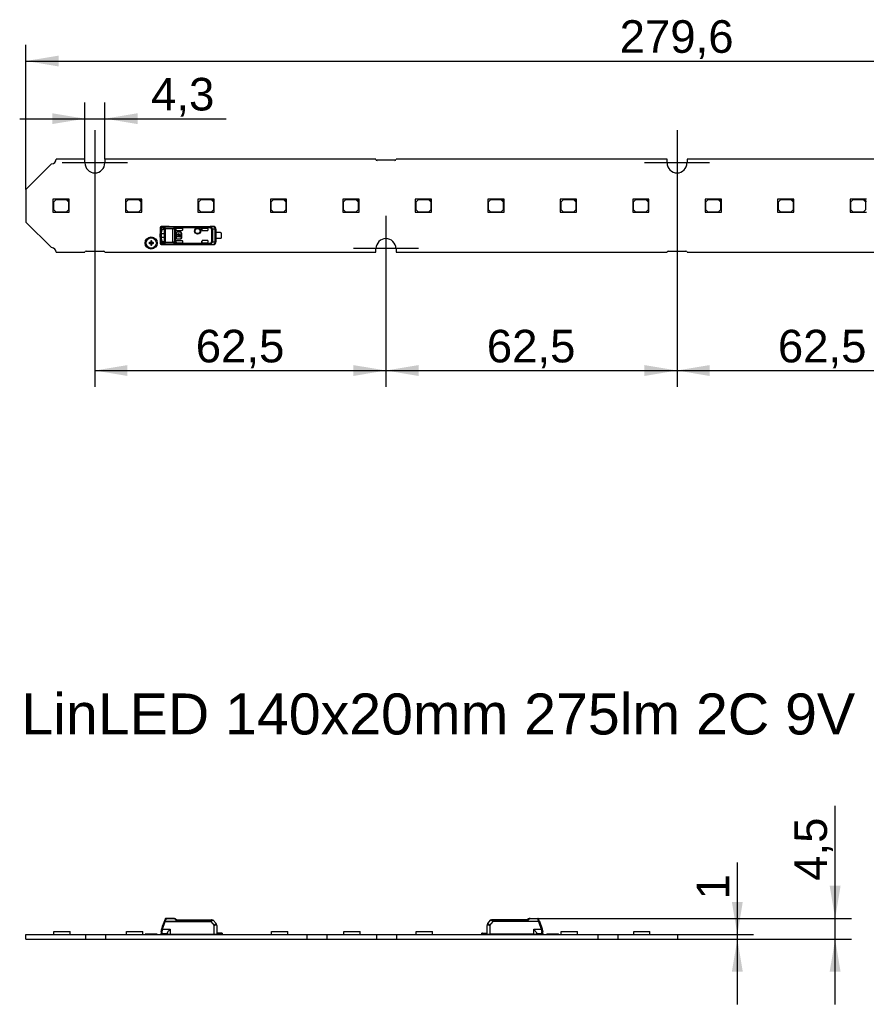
# Model space of a CAD drawing. Header units: millimetres. Extents: x 10 to 580, y 1 to 410.
# Tile 3 of 11: x 131 to 222, y 113 to 219. Entities that reach past the tile are written whole.
import ezdxf
from ezdxf.enums import TextEntityAlignment as Align
from ezdxf.lldxf.tags import DXFTag

# ---------------------------------------------------------------- set-up
doc = ezdxf.new("R2010")
doc.units = ezdxf.units.MM
for name, color, linetype in [('Default', 7, 'Continuous'), ('LINLED_140X20MM_', 7, 'Continuous'), ('LINLED_280X20MM_', 7, 'Continuous')]:
    doc.layers.add(name, color=color, linetype=linetype)
doc.styles.add('SEACAD_Arial', font='arial.ttf')
tags = doc.linetypes.add('CENTER2', pattern=[28.575, 19.05, -3.175, 3.175, -3.175]).pattern_tags.tags
tags[10:11] = [DXFTag(74, 4), DXFTag(75, 0), DXFTag(340, '0'), DXFTag(46, 0.0), DXFTag(50, 0.0), DXFTag(44, 0.0), DXFTag(45, 0.0)]
tags[8:9] = [DXFTag(74, 4), DXFTag(75, 0), DXFTag(340, '0'), DXFTag(46, 0.0), DXFTag(50, 0.0), DXFTag(44, 0.0), DXFTag(45, 0.0)]
tags[6:7] = [DXFTag(74, 4), DXFTag(75, 0), DXFTag(340, '0'), DXFTag(46, 0.0), DXFTag(50, 0.0), DXFTag(44, 0.0), DXFTag(45, 0.0)]
tags[4:5] = [DXFTag(74, 4), DXFTag(75, 0), DXFTag(340, '0'), DXFTag(46, 0.0), DXFTag(50, 0.0), DXFTag(44, 0.0), DXFTag(45, 0.0)]
doc.dimstyles.new('ISO', dxfattribs={"dimtxt": 3.5, "dimasz": 3.5, "dimexe": 1.75, "dimexo": 0, "dimgap": 0.875, "dimtad": 1, "dimlfac": 2, "dimtxsty": 'SEACAD_Arial', "dimblk1": '_SE_FILLED', "dimblk2": '_SE_FILLED', "dimsah": 1, "dimcen": 1.75, "dimadec": 0, "dimazin": 0, "dimtfac": 0.5, "dimtdec": 3, "dimtmove": 0, "dimatfit": 3, "dimfxl": 1, "dimarcsym": 0})

# ---------------------------------------------------------------- blocks, each defined once
blk = doc.blocks.new('SEANNOT_GROUP11')
at = {"layer": 'Default', "color": 7, "linetype": 'CENTER2'}
for p, q in [((139.41, 206.74), (139.41, 199.74)), ((142.91, 203.24), (135.91, 203.24))]:
    blk.add_line(p, q, dxfattribs=at)
blk = doc.blocks.new('SEANNOT_GROUP12')
at = {"layer": 'Default', "color": 7, "linetype": 'CENTER2'}
for p, q in [((170.66, 197.54), (170.66, 190.54)), ((174.16, 194.04), (167.16, 194.04))]:
    blk.add_line(p, q, dxfattribs=at)
blk = doc.blocks.new('SEANNOT_GROUP13')
at = {"layer": 'Default', "color": 7, "linetype": 'CENTER2'}
for p, q in [((201.91, 206.74), (201.91, 199.74)), ((205.41, 203.24), (198.41, 203.24))]:
    blk.add_line(p, q, dxfattribs=at)
blk = doc.blocks.new('SE4')
at = {"layer": 'LINLED_280X20MM_', "color": 7, "linetype": 'Continuous'}
for p, q in [((134.76, 203.14), (132.01, 200.39)), ((138.34, 203.64), (135.26, 203.64)), ((138.34, 203.24), (138.34, 203.64)), ((169.59, 203.64), (140.49, 203.64)), ((140.49, 203.64), (140.49, 203.24)), ((171.61, 203.52), (169.71, 203.52)), ((200.84, 203.64), (171.74, 203.64)), ((200.84, 203.24), (200.84, 203.64)), ((232.09, 203.64), (202.99, 203.64)), ((202.99, 203.64), (202.99, 203.24)), ((132.01, 200.39), (132.01, 196.89)), ((136.41, 199.34), (134.91, 199.34)), ((134.91, 199.34), (134.91, 197.94)), ((135.21, 199.29), (134.96, 199.04)), ((134.96, 199.04), (134.96, 198.24)), ((136.36, 199.29), (135.21, 199.29)), ((136.61, 199.04), (136.36, 199.29)), ((136.66, 199.34), (136.41, 199.34)), ((136.41, 199.34), (136.66, 199.09)), ((136.61, 198.24), (136.61, 199.04)), ((136.66, 199.09), (136.66, 199.34)), ((136.66, 197.94), (136.66, 199.09)), ((144.19, 199.34), (142.69, 199.34)), ((142.69, 199.34), (142.69, 197.94)), ((142.99, 199.29), (142.74, 199.04)), ((142.74, 199.04), (142.74, 198.24)), ((144.14, 199.29), (142.99, 199.29)), ((144.39, 199.04), (144.14, 199.29)), ((144.44, 199.34), (144.19, 199.34)), ((144.19, 199.34), (144.44, 199.09)), ((144.39, 198.24), (144.39, 199.04)), ((144.44, 199.09), (144.44, 199.34)), ((144.44, 197.94), (144.44, 199.09)), ((151.97, 199.34), (150.47, 199.34)), ((150.47, 199.34), (150.47, 197.94)), ((150.77, 199.29), (150.52, 199.04)), ((150.52, 199.04), (150.52, 198.24)), ((151.92, 199.29), (150.77, 199.29)), ((152.17, 199.04), (151.92, 199.29)), ((152.22, 199.34), (151.97, 199.34)), ((151.97, 199.34), (152.22, 199.09)), ((152.17, 198.24), (152.17, 199.04)), ((152.22, 199.09), (152.22, 199.34)), ((152.22, 197.94), (152.22, 199.09)), ((159.75, 199.34), (158.25, 199.34)), ((158.25, 199.34), (158.25, 197.94)), ((158.55, 199.29), (158.3, 199.04)), ((158.3, 199.04), (158.3, 198.24)), ((159.7, 199.29), (158.55, 199.29)), ((159.95, 199.04), (159.7, 199.29)), ((160, 199.34), (159.75, 199.34)), ((159.75, 199.34), (160, 199.09)), ((159.95, 198.24), (159.95, 199.04)), ((160, 199.09), (160, 199.34)), ((160, 197.94), (160, 199.09)), ((167.53, 199.34), (166.03, 199.34)), ((166.03, 199.34), (166.03, 197.94)), ((166.33, 199.29), (166.08, 199.04)), ((166.08, 199.04), (166.08, 198.24)), ((167.48, 199.29), (166.33, 199.29)), ((167.73, 199.04), (167.48, 199.29)), ((167.78, 199.34), (167.53, 199.34)), ((167.53, 199.34), (167.78, 199.09)), ((167.73, 198.24), (167.73, 199.04)), ((167.78, 199.09), (167.78, 199.34)), ((167.78, 197.94), (167.78, 199.09)), ((175.31, 199.34), (173.81, 199.34)), ((173.81, 199.34), (173.81, 197.94)), ((174.11, 199.29), (173.86, 199.04)), ((173.86, 199.04), (173.86, 198.24)), ((175.26, 199.29), (174.11, 199.29)), ((175.51, 199.04), (175.26, 199.29)), ((175.56, 199.34), (175.31, 199.34)), ((175.31, 199.34), (175.56, 199.09)), ((175.51, 198.24), (175.51, 199.04)), ((175.56, 199.09), (175.56, 199.34)), ((175.56, 197.94), (175.56, 199.09)), ((183.09, 199.34), (181.59, 199.34)), ((181.59, 199.34), (181.59, 197.94)), ((181.89, 199.29), (181.64, 199.04)), ((181.64, 199.04), (181.64, 198.24)), ((183.04, 199.29), (181.89, 199.29)), ((183.29, 199.04), (183.04, 199.29)), ((183.34, 199.34), (183.09, 199.34)), ((183.09, 199.34), (183.34, 199.09)), ((183.29, 198.24), (183.29, 199.04)), ((183.34, 199.09), (183.34, 199.34)), ((183.34, 197.94), (183.34, 199.09)), ((190.87, 199.34), (189.37, 199.34)), ((189.37, 199.34), (189.37, 197.94)), ((189.67, 199.29), (189.42, 199.04)), ((189.42, 199.04), (189.42, 198.24)), ((190.82, 199.29), (189.67, 199.29)), ((191.07, 199.04), (190.82, 199.29)), ((191.12, 199.34), (190.87, 199.34)), ((190.87, 199.34), (191.12, 199.09)), ((191.07, 198.24), (191.07, 199.04)), ((191.12, 199.09), (191.12, 199.34)), ((191.12, 197.94), (191.12, 199.09)), ((198.65, 199.34), (197.15, 199.34)), ((197.15, 199.34), (197.15, 197.94)), ((197.45, 199.29), (197.2, 199.04)), ((197.2, 199.04), (197.2, 198.24)), ((198.6, 199.29), (197.45, 199.29)), ((198.85, 199.04), (198.6, 199.29)), ((198.9, 199.34), (198.65, 199.34)), ((198.65, 199.34), (198.9, 199.09)), ((198.85, 198.24), (198.85, 199.04)), ((198.9, 199.09), (198.9, 199.34)), ((198.9, 197.94), (198.9, 199.09)), ((206.43, 199.34), (204.93, 199.34)), ((204.93, 199.34), (204.93, 197.94)), ((205.23, 199.29), (204.98, 199.04)), ((204.98, 199.04), (204.98, 198.24)), ((206.38, 199.29), (205.23, 199.29)), ((206.63, 199.04), (206.38, 199.29)), ((206.68, 199.34), (206.43, 199.34)), ((206.43, 199.34), (206.68, 199.09)), ((206.63, 198.24), (206.63, 199.04)), ((206.68, 199.09), (206.68, 199.34)), ((206.68, 197.94), (206.68, 199.09)), ((214.21, 199.34), (212.71, 199.34)), ((212.71, 199.34), (212.71, 197.94)), ((213.01, 199.29), (212.76, 199.04)), ((212.76, 199.04), (212.76, 198.24)), ((214.16, 199.29), (213.01, 199.29)), ((214.41, 199.04), (214.16, 199.29)), ((214.46, 199.34), (214.21, 199.34)), ((214.21, 199.34), (214.46, 199.09)), ((214.41, 198.24), (214.41, 199.04)), ((214.46, 199.09), (214.46, 199.34)), ((214.46, 197.94), (214.46, 199.09)), ((221.99, 199.34), (220.49, 199.34)), ((220.49, 199.34), (220.49, 197.94)), ((220.79, 199.29), (220.54, 199.04)), ((220.54, 199.04), (220.54, 198.24)), ((221.94, 199.29), (220.79, 199.29)), ((222.19, 199.04), (221.94, 199.29)), ((222.24, 199.34), (221.99, 199.34)), ((221.99, 199.34), (222.24, 199.09)), ((222.19, 198.24), (222.19, 199.04)), ((134.91, 197.94), (136.66, 197.94)), ((134.96, 198.24), (135.21, 197.99)), ((135.21, 197.99), (136.36, 197.99)), ((136.36, 197.99), (136.61, 198.24)), ((142.69, 197.94), (144.44, 197.94)), ((142.74, 198.24), (142.99, 197.99)), ((142.99, 197.99), (144.14, 197.99)), ((144.14, 197.99), (144.39, 198.24)), ((150.47, 197.94), (152.22, 197.94)), ((150.52, 198.24), (150.77, 197.99)), ((150.77, 197.99), (151.92, 197.99)), ((151.92, 197.99), (152.17, 198.24)), ((158.25, 197.94), (160, 197.94)), ((158.3, 198.24), (158.55, 197.99)), ((158.55, 197.99), (159.7, 197.99)), ((159.7, 197.99), (159.95, 198.24)), ((166.03, 197.94), (167.78, 197.94)), ((166.08, 198.24), (166.33, 197.99)), ((166.33, 197.99), (167.48, 197.99)), ((167.48, 197.99), (167.73, 198.24)), ((173.81, 197.94), (175.56, 197.94)), ((173.86, 198.24), (174.11, 197.99)), ((174.11, 197.99), (175.26, 197.99)), ((175.26, 197.99), (175.51, 198.24)), ((181.59, 197.94), (183.34, 197.94)), ((181.64, 198.24), (181.89, 197.99)), ((181.89, 197.99), (183.04, 197.99)), ((183.04, 197.99), (183.29, 198.24)), ((189.37, 197.94), (191.12, 197.94)), ((189.42, 198.24), (189.67, 197.99)), ((189.67, 197.99), (190.82, 197.99)), ((190.82, 197.99), (191.07, 198.24)), ((197.15, 197.94), (198.9, 197.94)), ((197.2, 198.24), (197.45, 197.99)), ((197.45, 197.99), (198.6, 197.99)), ((198.6, 197.99), (198.85, 198.24)), ((204.93, 197.94), (206.68, 197.94)), ((204.98, 198.24), (205.23, 197.99)), ((205.23, 197.99), (206.38, 197.99)), ((206.38, 197.99), (206.63, 198.24)), ((212.71, 197.94), (214.46, 197.94)), ((212.76, 198.24), (213.01, 197.99)), ((213.01, 197.99), (214.16, 197.99)), ((214.16, 197.99), (214.41, 198.24)), ((220.49, 197.94), (222.24, 197.94)), ((220.54, 198.24), (220.79, 197.99)), ((220.79, 197.99), (221.94, 197.99)), ((221.94, 197.99), (222.19, 198.24)), ((132.01, 196.89), (134.76, 194.14)), ((146.41, 196.22), (146.41, 195.84)), ((146.41, 195.84), (146.56, 195.82)), ((146.41, 195.84), (146.41, 195.62)), ((146.56, 195.62), (146.41, 195.62)), ((146.41, 195.27), (146.41, 195.62)), ((146.44, 196.29), (146.44, 196.02)), ((146.58, 195.98), (146.44, 196.02)), ((146.78, 196.31), (146.49, 196.31)), ((146.56, 195.62), (146.56, 195.82)), ((146.86, 195.62), (146.56, 195.62)), ((146.56, 195.27), (146.56, 195.62)), ((146.87, 196.41), (146.58, 196.41)), ((147.39, 196.41), (146.58, 196.41)), ((147.38, 196.41), (146.58, 196.41)), ((146.58, 196.18), (146.75, 196.17)), ((146.58, 196.18), (146.73, 196.12)), ((146.73, 196.12), (146.81, 196.12)), ((146.77, 196.17), (146.75, 196.17)), ((146.86, 195.87), (146.86, 195.02)), ((146.87, 196.41), (146.87, 196.4)), ((146.87, 196.41), (151.77, 196.41)), ((146.87, 196.4), (151.77, 196.4)), ((146.87, 194.74), (146.87, 196.15)), ((146.96, 196.15), (146.87, 196.15)), ((147.78, 196.21), (146.96, 196.21)), ((146.96, 196.21), (146.96, 196.15)), ((146.96, 196.15), (146.96, 194.74)), ((147.78, 196.15), (146.96, 196.15)), ((147.39, 196.42), (152.11, 196.42)), ((147.39, 196.42), (147.39, 196.41)), ((147.78, 196.15), (147.78, 196.21)), ((147.78, 194.74), (147.78, 196.15)), ((147.95, 196.19), (147.95, 194.7)), ((151.83, 196.36), (148.07, 196.36)), ((151.83, 196.27), (148.09, 196.27)), ((148.1, 196.12), (148.1, 196.26)), ((148.1, 196.12), (148.1, 196.1)), ((148.1, 194.79), (148.1, 196.1)), ((148.13, 195.69), (148.13, 195.19)), ((148.15, 195.69), (148.13, 195.69)), ((148.15, 195.69), (148.15, 195.19)), ((148.2, 196.22), (148.86, 196.22)), ((148.2, 196.22), (148.86, 196.22)), ((148.2, 196.22), (148.2, 196.22)), ((148.2, 196), (148.76, 196)), ((148.55, 195.81), (148.25, 195.81)), ((148.25, 195.81), (148.25, 195.79)), ((148.55, 195.79), (148.25, 195.79)), ((148.55, 195.79), (148.55, 195.81)), ((148.62, 195.69), (148.62, 195.48)), ((148.69, 195.69), (148.62, 195.69)), ((148.69, 195.2), (148.69, 195.69)), ((148.76, 195.59), (148.75, 195.59)), ((148.75, 195.29), (148.75, 195.59)), ((148.76, 195.29), (148.76, 195.59)), ((148.86, 196.1), (148.86, 196.22)), ((148.86, 196.1), (148.86, 196.22)), ((148.86, 196.22), (148.86, 196.22)), ((148.86, 196.1), (148.86, 196.1)), ((150.91, 196.22), (150.91, 196.07)), ((151.46, 196.22), (150.91, 196.22)), ((150.91, 196.22), (151.46, 196.22)), ((150.91, 196.07), (150.91, 196.22)), ((150.91, 196.22), (150.91, 196.22)), ((150.91, 196.07), (150.91, 196.07)), ((151.01, 195.97), (151.46, 195.97)), ((151.46, 196.22), (151.46, 196.22)), ((151.56, 196.07), (151.56, 196.12)), ((152.1, 196.41), (151.77, 196.41)), ((151.77, 196.4), (151.77, 196.41)), ((151.83, 196.36), (151.83, 196.27)), ((151.83, 196.27), (151.87, 196.35)), ((151.95, 194.78), (151.95, 196.11)), ((152.02, 196.11), (151.95, 196.11)), ((152.33, 196.11), (152.02, 196.11)), ((152.02, 196.11), (152.02, 194.78)), ((152.11, 196.41), (152.11, 196.42)), ((152.33, 194.78), (152.33, 196.11)), ((152.4, 196.11), (152.33, 196.11)), ((152.41, 196.12), (152.4, 196.11)), ((152.4, 196.11), (152.4, 194.78)), ((152.41, 196.12), (152.41, 195.76)), ((152.41, 195.13), (152.41, 195.76)), ((152.89, 195.76), (152.41, 195.76)), ((152.96, 195.73), (152.96, 195.16)), ((145.26, 194.59), (145.26, 194.69)), ((145.41, 194.69), (145.26, 194.69)), ((145.26, 194.59), (145.41, 194.59)), ((145.41, 194.84), (145.41, 194.69)), ((145.41, 194.69), (145.46, 194.64)), ((145.41, 194.59), (145.46, 194.64)), ((145.41, 194.59), (145.41, 194.44)), ((145.51, 194.69), (145.46, 194.64)), ((145.51, 194.59), (145.46, 194.64)), ((145.51, 194.69), (145.51, 194.84)), ((145.66, 194.69), (145.51, 194.69)), ((145.51, 194.59), (145.66, 194.59)), ((145.51, 194.44), (145.51, 194.59)), ((145.66, 194.59), (145.66, 194.69)), ((146.41, 195.27), (146.56, 195.27)), ((146.41, 195.27), (146.41, 195.05)), ((146.56, 195.07), (146.41, 195.05)), ((146.41, 195.05), (146.41, 194.67)), ((146.44, 194.87), (146.58, 194.91)), ((146.44, 194.87), (146.44, 194.59)), ((146.49, 194.57), (146.78, 194.58)), ((146.56, 195.27), (146.86, 195.27)), ((146.56, 195.07), (146.56, 195.27)), ((146.73, 194.76), (146.58, 194.71)), ((146.75, 194.71), (146.58, 194.71)), ((146.81, 194.76), (146.73, 194.76)), ((146.75, 194.71), (146.78, 194.72)), ((146.96, 194.74), (146.87, 194.74)), ((146.96, 194.74), (146.96, 194.67)), ((146.96, 194.74), (147.78, 194.74)), ((147.78, 194.67), (146.96, 194.67)), ((147.78, 194.67), (147.78, 194.74)), ((148.09, 194.62), (151.83, 194.62)), ((148.1, 194.62), (148.09, 194.62)), ((148.1, 194.79), (148.1, 194.77)), ((148.1, 194.62), (148.1, 194.77)), ((148.13, 195.19), (148.15, 195.19)), ((148.19, 195.48), (148.19, 195.41)), ((148.24, 195.48), (148.19, 195.48)), ((148.19, 195.41), (148.24, 195.41)), ((148.76, 194.89), (148.2, 194.89)), ((148.2, 194.67), (148.86, 194.67)), ((148.2, 194.67), (148.86, 194.67)), ((148.2, 194.67), (148.2, 194.67)), ((148.25, 195.09), (148.55, 195.09)), ((148.25, 195.09), (148.25, 195.08)), ((148.25, 195.08), (148.55, 195.08)), ((148.51, 195.48), (148.3, 195.48)), ((148.3, 195.41), (148.51, 195.41)), ((148.36, 195.28), (148.36, 195.34)), ((148.44, 195.34), (148.44, 195.28)), ((148.55, 195.08), (148.55, 195.09)), ((148.62, 195.48), (148.57, 195.48)), ((148.57, 195.41), (148.62, 195.41)), ((148.62, 195.41), (148.62, 195.2)), ((148.62, 195.2), (148.69, 195.2)), ((148.75, 195.29), (148.76, 195.29)), ((148.86, 194.67), (148.86, 194.79)), ((148.86, 194.67), (148.86, 194.79)), ((148.86, 194.79), (148.86, 194.79)), ((148.86, 194.67), (148.86, 194.67)), ((150.91, 194.82), (150.91, 194.67)), ((150.91, 194.67), (150.91, 194.82)), ((150.91, 194.82), (150.91, 194.82)), ((150.91, 194.67), (151.46, 194.67)), ((150.91, 194.67), (151.46, 194.67)), ((150.91, 194.67), (150.91, 194.67)), ((151.46, 194.92), (151.01, 194.92)), ((151.46, 194.67), (151.46, 194.67)), ((151.56, 194.77), (151.56, 194.82)), ((151.83, 194.62), (151.83, 194.53)), ((151.87, 194.53), (151.83, 194.62)), ((151.95, 194.78), (152.02, 194.78)), ((152.02, 194.78), (152.33, 194.78)), ((152.33, 194.78), (152.4, 194.78)), ((152.4, 194.78), (152.41, 194.77)), ((152.41, 195.13), (152.41, 194.77)), ((152.89, 195.13), (152.41, 195.13)), ((135.26, 193.64), (138.34, 193.64)), ((138.46, 193.77), (140.36, 193.77)), ((140.49, 193.64), (169.59, 193.64)), ((145.41, 194.44), (145.51, 194.44)), ((146.58, 194.47), (146.87, 194.48)), ((146.58, 194.47), (147.39, 194.47)), ((146.58, 194.47), (147.38, 194.47)), ((146.87, 194.48), (146.87, 194.48)), ((151.77, 194.48), (146.87, 194.48)), ((146.87, 194.48), (151.77, 194.48)), ((147.39, 194.47), (147.39, 194.47)), ((147.39, 194.47), (152.11, 194.47)), ((148.07, 194.53), (151.83, 194.53)), ((151.77, 194.48), (152.1, 194.48)), ((151.77, 194.48), (151.77, 194.48)), ((152.11, 194.47), (152.11, 194.48)), ((169.59, 193.64), (169.59, 194.04)), ((171.74, 194.04), (171.74, 193.64)), ((171.74, 193.64), (200.84, 193.64)), ((200.96, 193.77), (202.86, 193.77)), ((202.99, 193.64), (232.09, 193.64))]:
    blk.add_line(p, q, dxfattribs=at)
for centre, radius in [((150.44, 195.92), 0.328), ((150.44, 195.92), 0.293), ((150.44, 195.92), 0.276), ((150.44, 195.92), 0.275), ((145.46, 194.64), 0.65), ((145.46, 194.64), 0.55)]:
    blk.add_circle(centre, radius, dxfattribs=at)
for centre, radius, start, end in [((134.76, 203.64), 0.5, 270, 0), ((139.41, 203.24), 1.07, 180, 0), ((169.71, 203.64), 0.125, 180, 270), ((171.61, 203.64), 0.125, 270, 0), ((201.91, 203.24), 1.07, 180, 0), ((146.6, 196.23), 0.19, 134.2646, 184.1597), ((146.79, 195.87), 0.378, 156.4399, 183.8567), ((146.53, 196.31), 0.0836, 132.1302, 188.1803), ((146.58, 196.25), 0.167, 89.1862, 133.9533), ((146.59, 196.32), 0.0975, 92.0033, 181.5118), ((147.1, 195.83), 0.539, 163.7348, 180.7627), ((146.88, 196.3), 0.103, 95.1634, 176.886), ((146.68, 196.17), 0.17, 25.8877, 53.9749), ((146.95, 196.2), 0.129, 102.3229, 160.9279), ((146.43, 196.03), 0.458, 15.7194, 28.1492), ((146.71, 196.23), 0.242, 23.4327, 45.7566), ((146.98, 196.09), 0.124, 96.7448, 150.7526), ((146.33, 196.07), 0.65, 12.8739, 23.3431), ((147.77, 196.4), 0.184, 273.1592, 312.2051), ((147.77, 196.59), 0.434, 271.2682, 294.4192), ((148.31, 195.76), 0.653, 112.1269, 129.2998), ((147.78, 196.11), 0.187, 24.3208, 52.4721), ((148.34, 195.61), 0.695, 110.5194, 123.643), ((147.86, 196.24), 0.236, 6.7862, 29.799), ((148.25, 195.69), 0.113, 90, 180), ((148.25, 195.69), 0.1, 90, 180), ((148.4, 195.44), 0.169, 11.3273, 168.6727), ((148.55, 195.59), 0.213, 0, 90), ((148.55, 195.59), 0.2, 0, 90), ((151.46, 196.07), 0.1, 270, 0), ((151.84, 196.25), 0.107, 68.9632, 92.4491), ((151.73, 196.1), 0.295, 1.6311, 60.0288), ((152.1, 196.11), 0.3, 0.0044, 89.832), ((152.89, 195.63), 0.125, 53.1301, 90), ((145.26, 194.64), 0.05, 90, 270), ((145.46, 194.84), 0.05, 0, 180), ((145.66, 194.64), 0.05, 270, 90), ((146.79, 195.02), 0.38, 176.2215, 203.5095), ((146.6, 194.66), 0.191, 176.0954, 225.5971), ((146.53, 194.58), 0.0837, 171.7175, 227.784), ((146.59, 194.57), 0.0975, 178.48, 268.0009), ((147.06, 195.05), 0.502, 178.5979, 196.925), ((146.68, 194.72), 0.17, 306.0124, 334.174), ((146.88, 194.59), 0.103, 183.114, 264.8372), ((146.43, 194.86), 0.454, 331.7851, 344.303), ((146.96, 194.69), 0.132, 200.2241, 256.8898), ((146.98, 194.8), 0.125, 209.2863, 263.1685), ((146.71, 194.66), 0.241, 314.2668, 336.806), ((146.35, 194.81), 0.634, 336.4981, 347.1875), ((147.78, 194.32), 0.416, 65.085, 89.237), ((147.78, 194.5), 0.176, 46.9097, 87.7074), ((147.79, 194.77), 0.174, 306.4175, 336.8837), ((148.3, 195.12), 0.643, 230.6287, 248.1366), ((148.34, 195.28), 0.696, 236.3596, 249.4788), ((147.68, 194.7), 0.422, 335.6534, 348.4652), ((148.25, 195.19), 0.113, 180, 270), ((148.25, 195.19), 0.1, 180, 270), ((148.4, 195.44), 0.169, 191.3273, 255.7958), ((148.4, 195.44), 0.108, 17.7847, 162.2153), ((148.4, 195.44), 0.108, 197.7847, 247.568), ((148.4, 195.44), 0.169, 284.2042, 348.6727), ((148.4, 195.44), 0.108, 292.432, 342.2153), ((148.55, 195.29), 0.213, 270, 0), ((148.55, 195.29), 0.2, 270, 0), ((151.46, 194.82), 0.1, 0, 90), ((151.73, 194.79), 0.295, 299.9525, 358.3884), ((152.1, 194.78), 0.3, 270.1689, 359.9956), ((152.89, 195.26), 0.125, 270, 306.8699), ((170.66, 194.04), 1.07, 0, 180), ((134.76, 193.64), 0.5, 0, 90), ((138.46, 193.64), 0.125, 90, 180), ((140.36, 193.64), 0.125, 0, 90), ((145.46, 194.44), 0.05, 180, 0), ((146.58, 194.64), 0.167, 226.1104, 270.7768), ((151.84, 194.63), 0.107, 267.5508, 291.036), ((200.96, 193.64), 0.125, 90, 180), ((202.86, 193.64), 0.125, 0, 90)]:
    blk.add_arc(centre, radius, start, end, dxfattribs=at)
for centre, major_axis, ratio, start_param, end_param in [((146.49, 195.86), (0, -0.45), 0.34204, 3.132977, 3.442996), ((146.87, 196.31), (-0.0024, -0.1), 0.939661, 3.16702, 4.734916), ((147.39, 196.12), (0, -0.3), 0.999962, 3.141593, 3.321066), ((148.2, 196.12), (0, -0.1), 0.999994, 3.140535, 4.712389), ((148.2, 196.12), (0, -0.1), 0.999994, 3.140004, 4.712389), ((148.2, 196.1), (0, -0.1), 0.999848, 4.712389, 6.283185), ((148.76, 196.1), (-0.0707, -0.0707), 0.999695, 0.785246, 2.356347), ((148.76, 196.1), (-0.0707, -0.0707), 0.999695, 1.570796, 2.343651), ((151.01, 196.07), (0.1, 0), 0.999848, 3.141593, 4.712389), ((151.01, 196.07), (0.1, 0), 0.999848, 3.141593, 4.712389), ((151.46, 196.12), (0, -0.1), 0.999994, 1.570796, 3.141593), ((151.46, 196.12), (0, -0.1), 0.999994, 1.570796, 3.141593), ((152.1, 196.11), (0.003, -0.3), 0.766027, 1.56283, 3.125719), ((152.11, 196.12), (-0.212, -0.212), 0.999924, 2.356233, 3.933355), ((146.49, 195.02), (0, 0.451), 0.342128, 2.840877, 3.150375), ((146.87, 194.58), (0.0024, -0.1), 0.939661, 4.689876, 6.257716), ((148.2, 194.79), (0, 0.1), 0.999848, 0, 1.570796), ((148.2, 194.77), (0, 0.1), 0.999994, 1.570796, 3.141593), ((148.2, 194.77), (0, 0.1), 0.999994, 1.570796, 3.141593), ((148.76, 194.79), (-0.0707, 0.0707), 0.999695, 3.926839, 5.497939), ((148.76, 194.79), (-0.0707, 0.0707), 0.999695, 3.9588, 4.712389), ((151.01, 194.82), (0.1, 0), 0.999848, 1.570796, 3.141593), ((151.01, 194.82), (0.1, 0), 0.999848, 1.570796, 3.141593), ((151.46, 194.77), (0, 0.1), 0.999994, 3.141593, 4.712389), ((151.46, 194.77), (0, 0.1), 0.999994, 3.141593, 4.712389), ((152.1, 194.78), (-0.003, -0.3), 0.766027, 0.015882, 1.578763), ((152.11, 194.77), (-0.212, 0.212), 0.999924, 2.349833, 3.926953), ((147.39, 194.77), (0, -0.3), 0.999962, 6.103712, 6.283185)]:
    blk.add_ellipse(centre, major_axis=major_axis, ratio=ratio, start_param=start_param, end_param=end_param, dxfattribs=at)
for points, degree, knots in [([(146.44, 196.29), (146.44, 196.29), (146.43, 196.28), (146.42, 196.27), (146.42, 196.25), (146.41, 196.24), (146.41, 196.22), (146.41, 196.22)], 3, [0, 0, 0, 0, 0.206242, 0.408313, 0.60724, 0.804099, 1, 1, 1, 1]), ([(146.75, 196.18), (146.8, 196.17), (146.83, 196.08), (146.86, 196), (146.86, 195.87)], 2, [0, 0, 0, 0.5, 0.5, 1, 1, 1]), ([(151.77, 196.41), (151.78, 196.41), (151.79, 196.41), (151.82, 196.4), (151.84, 196.39), (151.86, 196.38), (151.87, 196.36), (151.87, 196.35)], 3, [0, 0, 0, 0, 0.153428, 0.297342, 0.437906, 0.666819, 1, 1, 1, 1]), ([(151.83, 196.36), (151.83, 196.37), (151.83, 196.38), (151.82, 196.39), (151.81, 196.4), (151.79, 196.4), (151.78, 196.4), (151.77, 196.4)], 3, [0, 0, 0, 0, 0.272042, 0.497908, 0.684926, 0.845835, 1, 1, 1, 1]), ([(151.95, 196.11), (151.95, 196.16), (151.92, 196.2), (151.89, 196.24), (151.83, 196.27)], 2, [0, 0, 0, 0.5, 0.5, 1, 1, 1]), ([(146.41, 194.67), (146.41, 194.66), (146.41, 194.65), (146.42, 194.62), (146.43, 194.61), (146.44, 194.6), (146.44, 194.59)], 3, [0, 0, 0, 0, 0.244652, 0.491458, 0.742562, 1, 1, 1, 1]), ([(146.58, 194.71), (146.55, 194.71), (146.51, 194.75), (146.47, 194.79), (146.44, 194.87)], 2, [0, 0, 0, 0.5, 0.5, 1, 1, 1]), ([(146.58, 194.91), (146.59, 194.9), (146.6, 194.87), (146.62, 194.85), (146.63, 194.82), (146.65, 194.79), (146.68, 194.78), (146.7, 194.76), (146.72, 194.76), (146.73, 194.76)], 3, [0, 0, 0, 0, 0.117572, 0.243562, 0.37798, 0.520832, 0.672119, 0.831843, 1, 1, 1, 1]), ([(146.86, 195.02), (146.86, 194.89), (146.83, 194.8), (146.8, 194.71), (146.75, 194.71)], 2, [0, 0, 0, 0.5, 0.5, 1, 1, 1]), ([(151.83, 194.62), (151.89, 194.64), (151.92, 194.69), (151.95, 194.73), (151.95, 194.78)], 2, [0, 0, 0, 0.5, 0.5, 1, 1, 1]), ([(151.77, 194.48), (151.77, 194.48), (151.78, 194.48), (151.8, 194.49), (151.81, 194.49), (151.82, 194.5), (151.83, 194.5), (151.83, 194.51), (151.83, 194.52), (151.83, 194.53)], 3, [0, 0, 0, 0, 0.110474, 0.221192, 0.340028, 0.473427, 0.625996, 0.800833, 1, 1, 1, 1]), ([(151.87, 194.53), (151.87, 194.53), (151.86, 194.51), (151.85, 194.5), (151.83, 194.49), (151.81, 194.48), (151.78, 194.48), (151.77, 194.48)], 3, [0, 0, 0, 0, 0.236284, 0.423963, 0.564449, 0.773732, 1, 1, 1, 1])]:
    blk.add_open_spline(points, degree=degree, knots=knots, dxfattribs=at)
for points, degree in [([(146.44, 196.02), (146.5, 196.18), (146.58, 196.18)], 2), ([(146.58, 195.98), (146.63, 196.07), (146.68, 196.13), (146.73, 196.12)], 3)]:
    blk.add_open_spline(points, degree=degree, dxfattribs=at)
blk = doc.blocks.new('SE5')
at = {"layer": 'LINLED_140X20MM_', "color": 7, "linetype": 'Continuous'}
for p, q in [((146.59, 121.01), (146.88, 121.81)), ((146.68, 120.97), (146.97, 121.77)), ((146.68, 121.27), (146.85, 121.72)), ((146.97, 122.05), (146.93, 121.95)), ((146.97, 121.79), (146.97, 121.77)), ((146.97, 121.79), (151.87, 121.79)), ((151.87, 121.77), (146.97, 121.77)), ((147.06, 122.1), (147.03, 121.97)), ((147.06, 122.12), (147.88, 122.12)), ((147.06, 122.12), (147.06, 122.1)), ((147.88, 122.1), (147.06, 122.1)), ((147.88, 122.1), (147.88, 122.12)), ((148.17, 121.91), (151.93, 121.91)), ((148.19, 121.97), (151.93, 121.97)), ((151.87, 121.77), (151.87, 121.79)), ((151.87, 121.77), (152.2, 121.37)), ((151.93, 121.97), (152.05, 121.97)), ((151.93, 121.97), (151.93, 121.91)), ((152.12, 121.93), (152.43, 121.56)), ((181.59, 121.56), (181.9, 121.93)), ((181.82, 121.37), (182.16, 121.77)), ((181.98, 121.97), (182.09, 121.97)), ((182.09, 121.91), (182.09, 121.97)), ((185.83, 121.97), (182.09, 121.97)), ((182.09, 121.91), (185.86, 121.91)), ((187.05, 121.79), (182.16, 121.79)), ((182.16, 121.79), (182.16, 121.77)), ((187.05, 121.77), (182.16, 121.77)), ((185.73, 121.97), (185.16, 121.97)), ((185.97, 122.07), (185.83, 121.97)), ((185.83, 121.97), (185.83, 121.97)), ((186.14, 122.12), (186.96, 122.12)), ((186.14, 122.12), (186.14, 122.1)), ((186.14, 122.1), (186.96, 122.1)), ((186.96, 122.1), (186.96, 122.12)), ((187, 121.97), (186.96, 122.1)), ((187.05, 121.77), (187.05, 121.79)), ((187.05, 121.77), (187.34, 120.97)), ((187.14, 121.81), (187.43, 121.01)), ((187.18, 121.72), (187.34, 121.27)), ((135.02, 120.72), (136.77, 120.72)), ((135.02, 120.39), (135.02, 120.72)), ((136.77, 120.39), (136.77, 120.72)), ((142.8, 120.72), (144.55, 120.72)), ((142.8, 120.39), (142.8, 120.72)), ((144.55, 120.39), (144.55, 120.72)), ((146.51, 120.71), (146.51, 120.57)), ((146.59, 121.01), (146.54, 120.88)), ((146.61, 120.64), (146.61, 120.47)), ((146.68, 120.97), (147.49, 120.97)), ((147.49, 120.97), (147.49, 120.42)), ((152.21, 120.42), (152.21, 121.37)), ((152.5, 121.37), (152.51, 120.42)), ((152.99, 120.54), (152.51, 120.54)), ((152.99, 120.47), (152.99, 120.54)), ((153.06, 120.54), (152.99, 120.54)), ((153.06, 120.54), (153.06, 120.44)), ((158.36, 120.72), (160.11, 120.72)), ((158.36, 120.39), (158.36, 120.72)), ((160.11, 120.39), (160.11, 120.72)), ((166.14, 120.72), (167.89, 120.72)), ((166.14, 120.39), (166.14, 120.72)), ((167.89, 120.39), (167.89, 120.72)), ((173.92, 120.72), (175.67, 120.72)), ((173.92, 120.39), (173.92, 120.72)), ((175.67, 120.39), (175.67, 120.72)), ((181.04, 120.54), (180.96, 120.54)), ((180.96, 120.44), (180.96, 120.54)), ((181.04, 120.54), (181.51, 120.54)), ((181.04, 120.54), (181.04, 120.47)), ((181.51, 120.42), (181.52, 121.37)), ((181.82, 121.37), (181.81, 120.42)), ((186.54, 120.42), (186.54, 120.97)), ((186.54, 120.97), (187.34, 120.97)), ((187.39, 120.81), (187.4, 120.81)), ((187.41, 120.47), (187.41, 120.64)), ((187.48, 120.88), (187.43, 121.01)), ((187.51, 120.57), (187.51, 120.71)), ((189.48, 120.72), (191.23, 120.72)), ((189.48, 120.39), (189.48, 120.72)), ((191.23, 120.39), (191.23, 120.72)), ((197.26, 120.72), (199.01, 120.72)), ((197.26, 120.39), (197.26, 120.72)), ((199.01, 120.39), (199.01, 120.72)), ((132.01, 119.89), (132.01, 120.39)), ((132.01, 120.39), (138.44, 120.39)), ((132.01, 119.89), (138.44, 119.89)), ((138.44, 119.89), (138.44, 120.39)), ((138.44, 120.39), (140.59, 120.39)), ((138.44, 119.89), (140.59, 119.89)), ((140.59, 119.89), (140.59, 120.39)), ((140.59, 120.39), (162.19, 120.39)), ((140.59, 119.89), (162.19, 119.89)), ((146.06, 120.44), (144.86, 120.44)), ((146.54, 120.44), (146.54, 120.5)), ((146.54, 120.44), (146.54, 120.39)), ((147.19, 120.47), (146.61, 120.47)), ((147.19, 120.51), (147.19, 120.42)), ((147.19, 120.42), (147.49, 120.42)), ((147.39, 120.39), (147.39, 120.42)), ((147.49, 120.42), (152.21, 120.42)), ((147.71, 120.39), (147.69, 120.42)), ((147.75, 120.42), (147.75, 120.39)), ((148.16, 120.42), (148.17, 120.41)), ((150.58, 120.39), (150.58, 120.42)), ((152.04, 120.42), (152.04, 120.39)), ((152.21, 120.42), (152.51, 120.42)), ((152.99, 120.47), (152.51, 120.47)), ((153.06, 120.39), (153.06, 120.44)), ((162.19, 119.89), (162.19, 120.39)), ((162.19, 120.39), (164.34, 120.39)), ((162.19, 119.89), (164.34, 119.89)), ((164.34, 119.89), (164.34, 120.39)), ((164.34, 120.39), (169.69, 120.39)), ((164.34, 119.89), (169.69, 119.89)), ((169.69, 119.89), (169.69, 120.39)), ((169.69, 120.39), (171.84, 120.39)), ((169.69, 119.89), (171.84, 119.89)), ((171.84, 119.89), (171.84, 120.39)), ((171.84, 120.39), (193.44, 120.39)), ((171.84, 119.89), (193.44, 119.89)), ((180.96, 120.44), (180.96, 120.39)), ((181.51, 120.47), (181.04, 120.47)), ((181.51, 120.42), (181.81, 120.42)), ((186.54, 120.42), (181.81, 120.42)), ((183.45, 120.39), (183.45, 120.42)), ((185.86, 120.42), (185.86, 120.41)), ((186.27, 120.39), (186.27, 120.42)), ((186.34, 120.42), (186.31, 120.39)), ((186.54, 120.42), (186.84, 120.42)), ((186.64, 120.42), (186.64, 120.39)), ((186.84, 120.42), (186.84, 120.51)), ((187.41, 120.47), (186.84, 120.47)), ((187.41, 120.47), (186.84, 120.47)), ((187.49, 120.5), (187.49, 120.44)), ((187.49, 120.39), (187.49, 120.44)), ((189.16, 120.44), (187.96, 120.44)), ((193.44, 119.89), (193.44, 120.39)), ((193.44, 120.39), (195.59, 120.39)), ((193.44, 119.89), (195.59, 119.89)), ((195.59, 119.89), (195.59, 120.39)), ((195.59, 120.39), (202.01, 120.39)), ((195.59, 119.89), (202.01, 119.89)), ((202.01, 119.89), (202.01, 120.39))]:
    blk.add_line(p, q, dxfattribs=at)
for centre, radius, start, end in [((154.83, 118.99), 8.44, 159.4707, 160.5292), ((147.06, 122.02), 0.1, 90, 159.8974), ((143.95, 122.79), 3.18, 341.7377, 345.1026), ((147.88, 121.82), 0.299, 55.4702, 90.0715), ((147.88, 121.92), 0.175, 48.7906, 89.4032), ((154.75, 130), 10.43, 229.6277, 230.8312), ((134.41, 102.07), 24.2, 55.2857, 55.6919), ((151.92, 121.7), 0.216, 73.9386, 85.529), ((151.48, 124.98), 3.12, 279.2146, 281.9742), ((181.98, 121.87), 0.101, 90.3214, 139.679), ((182.65, 125.53), 3.68, 258.2376, 260.576), ((182.11, 121.7), 0.216, 94.4693, 106.0575), ((174.74, 135.37), 17.46, 309.5581, 310.2759), ((186.14, 121.82), 0.3, 90.0001, 124.507), ((186.12, 121.85), 0.261, 108.3318, 124.8889), ((186.14, 121.92), 0.179, 90.9578, 130.6125), ((186.96, 122.02), 0.1, 20.0005, 89.9999), ((181.89, 120.12), 5.51, 19.4402, 20.5594), ((179.19, 118.99), 8.43, 19.4709, 20.5294), ((147.01, 120.71), 0.5, 160.0072, 179.9937), ((146.61, 120.57), 0.1, 180, 269.9999), ((145.61, 118.08), 3.09, 69.5507, 71.4033), ((147.23, 120.64), 0.622, 163.9846, 179.9525), ((135.47, 124.16), 11.66, 343.3323, 344.1587), ((152.2, 121.37), 0.3, 0.5, 40), ((181.82, 121.37), 0.3, 140, 179.5), ((188.38, 118.18), 2.98, 108.5546, 110.4736), ((146.66, 109.02), 42.4, 16.1436, 16.3709), ((186.8, 120.64), 0.615, 359.9594, 16.0983), ((187.41, 120.57), 0.1, 270, 0), ((187.01, 120.71), 0.5, 0.0032, 20.0029), ((144.86, 120.39), 0.05, 90, 180), ((146.06, 120.39), 0.05, 0, 90), ((146.61, 120.34), 0.125, 90, 126.8699), ((148.06, 120.69), 0.3, 270, 290.2964), ((148.06, 120.69), 0.3, 290.2965, 293.5565), ((152.04, 120.69), 0.3, 246.4435, 270), ((152.99, 120.34), 0.125, 53.1301, 90), ((181.04, 120.34), 0.125, 90, 126.8699), ((181.99, 120.69), 0.3, 270, 293.5565), ((185.96, 120.69), 0.3, 246.4435, 249.7036), ((185.96, 120.69), 0.3, 249.7036, 270), ((187.41, 120.34), 0.125, 53.1301, 90), ((187.96, 120.39), 0.05, 90, 180), ((189.16, 120.39), 0.05, 0, 90)]:
    blk.add_arc(centre, radius, start, end, dxfattribs=at)
for centre, major_axis, ratio, start_param, end_param in [((146.97, 121.77), (0.094, -0.0342), 0.0082, 1.573739, 3.141593), ((187.05, 121.77), (0.094, 0.0342), 0.0082, 0, 1.567895), ((152.2, 121.37), (-0.23, -0.193), 0.006685, 3.141593, 4.704499), ((152.2, 121.37), (0.3, 0.003), 0.008726, 0, 1.567882), ((181.82, 121.37), (0.3, -0.003), 0.008726, 1.573617, 3.141593), ((181.82, 121.37), (-0.23, 0.193), 0.006685, 4.720219, 6.283185)]:
    blk.add_ellipse(centre, major_axis=major_axis, ratio=ratio, start_param=start_param, end_param=end_param, dxfattribs=at)
for points, knots in [([(146.97, 121.79), (146.95, 121.8), (146.93, 121.81), (146.89, 121.81), (146.88, 121.81), (146.88, 121.81)], [0, 0, 0, 0, 0.5, 0.5, 1, 1, 1, 1]), ([(147.03, 121.97), (147.01, 121.98), (146.98, 121.98), (146.95, 121.97), (146.94, 121.96), (146.93, 121.95)], [0, 0, 0, 0, 0.5, 0.5, 1, 1, 1, 1]), ([(146.97, 122.05), (146.98, 122.07), (146.99, 122.08), (147.02, 122.1), (147.04, 122.1), (147.06, 122.1)], [0, 0, 0, 0, 0.5, 0.5, 1, 1, 1, 1]), ([(151.87, 121.79), (151.87, 121.8), (151.88, 121.8), (151.9, 121.81), (151.91, 121.82), (151.92, 121.84), (151.93, 121.86), (151.93, 121.89), (151.93, 121.9), (151.93, 121.91)], [0, 0, 0, 0, 0.110474, 0.221192, 0.340028, 0.473427, 0.625996, 0.800833, 1, 1, 1, 1]), ([(151.97, 121.91), (151.97, 121.88), (151.95, 121.83), (151.91, 121.79), (151.88, 121.78), (151.87, 121.77)], [0, 0, 0, 0, 0.545028, 0.76451, 1, 1, 1, 1]), ([(151.97, 121.91), (151.97, 121.92), (151.97, 121.94), (151.95, 121.96), (151.94, 121.97), (151.93, 121.97)], [0, 0, 0, 0, 0.5, 0.5, 1, 1, 1, 1]), ([(182.09, 121.97), (182.08, 121.97), (182.07, 121.96), (182.06, 121.94), (182.05, 121.92), (182.05, 121.91)], [0, 0, 0, 0, 0.5, 0.5, 1, 1, 1, 1]), ([(182.16, 121.77), (182.14, 121.78), (182.12, 121.79), (182.07, 121.83), (182.06, 121.88), (182.05, 121.91)], [0, 0, 0, 0, 0.235372, 0.457314, 1, 1, 1, 1]), ([(182.09, 121.91), (182.09, 121.9), (182.09, 121.88), (182.1, 121.85), (182.12, 121.82), (182.13, 121.8), (182.15, 121.8), (182.16, 121.79)], [0, 0, 0, 0, 0.272042, 0.497908, 0.684926, 0.845835, 1, 1, 1, 1]), ([(185.86, 121.91), (185.86, 121.92), (185.85, 121.93), (185.85, 121.95), (185.84, 121.96), (185.84, 121.96), (185.83, 121.97), (185.83, 121.97), (185.83, 121.97)], [0, 0, 0, 0, 0.20474, 0.394141, 0.568268, 0.727202, 0.87106, 1, 1, 1, 1]), ([(186.96, 122.1), (186.98, 122.1), (187, 122.1), (187.04, 122.08), (187.05, 122.07), (187.05, 122.05)], [0, 0, 0, 0, 0.5, 0.5, 1, 1, 1, 1]), ([(187.09, 121.95), (187.09, 121.96), (187.07, 121.97), (187.04, 121.98), (187.02, 121.98), (187, 121.97)], [0, 0, 0, 0, 0.5, 0.5, 1, 1, 1, 1]), ([(187.05, 121.79), (187.05, 121.81), (187.04, 121.84), (187.02, 121.89), (187.01, 121.93), (187, 121.96), (187, 121.97)], [0, 0, 0, 0, 0.264161, 0.518866, 0.764137, 1, 1, 1, 1]), ([(187.14, 121.81), (187.14, 121.81), (187.13, 121.81), (187.1, 121.81), (187.07, 121.8), (187.05, 121.79)], [0, 0, 0, 0, 0.5, 0.5, 1, 1, 1, 1]), ([(146.61, 120.64), (146.59, 120.64), (146.56, 120.65), (146.52, 120.67), (146.51, 120.69), (146.51, 120.71)], [0, 0, 0, 0, 0.5, 0.5, 1, 1, 1, 1]), ([(146.54, 120.88), (146.54, 120.87), (146.55, 120.86), (146.58, 120.83), (146.61, 120.82), (146.64, 120.81)], [0, 0, 0, 0, 0.5, 0.5, 1, 1, 1, 1]), ([(147.19, 120.51), (147.19, 120.53), (147.2, 120.56), (147.23, 120.63), (147.29, 120.72), (147.38, 120.83), (147.45, 120.92), (147.49, 120.97), (147.49, 120.97)], [0, 0, 0, 0, 0.144068, 0.30909, 0.500413, 0.703729, 0.992783, 1, 1, 1, 1]), ([(186.54, 120.97), (186.58, 120.92), (186.64, 120.83), (186.74, 120.7), (186.82, 120.59), (186.83, 120.54), (186.84, 120.51)], [0, 0, 0, 0, 0.294755, 0.499673, 0.776792, 1, 1, 1, 1]), ([(187.4, 120.81), (187.42, 120.82), (187.45, 120.84), (187.48, 120.86), (187.48, 120.87), (187.48, 120.88)], [0, 0, 0, 0, 0.5, 0.5, 1, 1, 1, 1]), ([(187.51, 120.71), (187.51, 120.69), (187.5, 120.67), (187.46, 120.65), (187.44, 120.64), (187.41, 120.64)], [0, 0, 0, 0, 0.5, 0.5, 1, 1, 1, 1])]:
    blk.add_open_spline(points, degree=3, knots=knots, dxfattribs=at)
for points in [[(148.05, 122.07), (148.04, 122.07), (148.02, 122.07), (148, 122.05)], [(148.19, 121.97), (148.19, 121.97), (148.18, 121.95), (148.17, 121.91)], [(152.05, 121.97), (152.08, 121.97), (152.1, 121.96), (152.12, 121.93)], [(186.03, 122.05), (186, 122.07), (185.98, 122.07), (185.97, 122.07)]]:
    blk.add_open_spline(points, degree=3, dxfattribs=at)
blk = doc.blocks.new('DMBLK17')
at = {"layer": 'Default', "linetype": 'Continuous'}
for points in [[(134.84, 208.57), (134.84, 207.41), (138.34, 207.99)], [(143.99, 208.57), (140.49, 207.99), (143.99, 207.41)]]:
    blk.add_hatch(color=7, dxfattribs=at).paths.add_polyline_path(points)
at = {"layer": 'Default', "color": 7, "linetype": 'Continuous'}
for p, q in [((138.34, 203.64), (138.34, 209.74)), ((140.49, 203.64), (140.49, 209.74)), ((131.34, 207.99), (153.52, 207.99))]:
    blk.add_line(p, q, dxfattribs=at)
at = {"layer": 'Default', "color": 7, "linetype": 'Continuous', "style": 'SEACAD_Arial'}
blk.add_text('4,3', height=3.5, dxfattribs=at).set_placement((145.44, 212.37), align=Align.TOP_LEFT)
blk = doc.blocks.new('_SE_FILLED')
at = {"color": 0}
blk.add_line((0, 0), (-1, 0), dxfattribs=at)
blk.add_solid([(0, 0), (-1, -0.1665), (-1, 0.1665), (0, 0)], dxfattribs=at)
blk = doc.blocks.new('DMBLK19')
at = {"layer": 'Default', "linetype": 'Continuous'}
for points in [[(142.91, 180.36), (142.91, 181.53), (139.41, 180.95)], [(167.16, 180.36), (170.66, 180.95), (167.16, 181.53)]]:
    blk.add_hatch(color=7, dxfattribs=at).paths.add_polyline_path(points)
at = {"layer": 'Default', "color": 7, "linetype": 'Continuous'}
for p, q in [((139.41, 203.24), (139.41, 179.2)), ((170.66, 194.04), (170.66, 179.2)), ((139.41, 180.95), (170.66, 180.95))]:
    blk.add_line(p, q, dxfattribs=at)
at = {"layer": 'Default', "color": 7, "linetype": 'Continuous', "style": 'SEACAD_Arial'}
blk.add_text('62,5', height=3.5, dxfattribs=at).set_placement((150.24, 185.32), align=Align.TOP_LEFT)
blk = doc.blocks.new('DMBLK20')
at = {"layer": 'Default', "linetype": 'Continuous'}
for points in [[(174.16, 180.36), (174.16, 181.53), (170.66, 180.95)], [(198.41, 180.36), (201.91, 180.95), (198.41, 181.53)]]:
    blk.add_hatch(color=7, dxfattribs=at).paths.add_polyline_path(points)
at = {"layer": 'Default', "color": 7, "linetype": 'Continuous'}
for p, q in [((201.91, 203.24), (201.91, 179.2)), ((170.66, 194.04), (170.66, 179.2)), ((170.66, 180.95), (201.91, 180.95))]:
    blk.add_line(p, q, dxfattribs=at)
at = {"layer": 'Default', "color": 7, "linetype": 'Continuous', "style": 'SEACAD_Arial'}
blk.add_text('62,5', height=3.5, dxfattribs=at).set_placement((181.49, 185.32), align=Align.TOP_LEFT)
blk = doc.blocks.new('DMBLK21')
at = {"layer": 'Default', "linetype": 'Continuous'}
for points in [[(205.41, 180.36), (205.41, 181.53), (201.91, 180.95)], [(229.66, 180.36), (233.16, 180.95), (229.66, 181.53)]]:
    blk.add_hatch(color=7, dxfattribs=at).paths.add_polyline_path(points)
at = {"layer": 'Default', "color": 7, "linetype": 'Continuous'}
for p, q in [((201.91, 203.24), (201.91, 179.2)), ((233.16, 194.04), (233.16, 179.2)), ((201.91, 180.95), (233.16, 180.95))]:
    blk.add_line(p, q, dxfattribs=at)
at = {"layer": 'Default', "color": 7, "linetype": 'Continuous', "style": 'SEACAD_Arial'}
blk.add_text('62,5', height=3.5, dxfattribs=at).set_placement((212.74, 185.32), align=Align.TOP_LEFT)
blk = doc.blocks.new('DMBLK25')
at = {"layer": 'Default', "linetype": 'Continuous'}
for points in [[(135.51, 214.76), (132.01, 214.18), (135.51, 213.6)], [(268.31, 214.76), (268.31, 213.6), (271.81, 214.18)]]:
    blk.add_hatch(color=7, dxfattribs=at).paths.add_polyline_path(points)
at = {"layer": 'Default', "color": 7, "linetype": 'Continuous'}
for p, q in [((132.01, 200.39), (132.01, 215.93)), ((271.81, 200.39), (271.81, 215.93)), ((132.01, 214.18), (271.81, 214.18))]:
    blk.add_line(p, q, dxfattribs=at)
at = {"layer": 'Default', "color": 7, "linetype": 'Continuous', "style": 'SEACAD_Arial'}
blk.add_text('279,6', height=3.5, dxfattribs=at).set_placement((195.75, 218.56), align=Align.TOP_LEFT)
blk = doc.blocks.new('DMBLK26')
at = {"layer": 'Default', "linetype": 'Continuous'}
for points in [[(208.97, 123.89), (207.8, 123.89), (208.39, 120.39)], [(208.97, 116.39), (208.39, 119.89), (207.8, 116.39)]]:
    blk.add_hatch(color=7, dxfattribs=at).paths.add_polyline_path(points)
at = {"layer": 'Default', "color": 7, "linetype": 'Continuous'}
for p, q in [((208.39, 112.89), (208.39, 128.12)), ((202.01, 120.39), (210.14, 120.39)), ((202.01, 119.89), (210.14, 119.89))]:
    blk.add_line(p, q, dxfattribs=at)
at = {"layer": 'Default', "color": 7, "linetype": 'Continuous', "style": 'SEACAD_Arial'}
blk.add_text('1', height=3.5, rotation=90, dxfattribs=at).set_placement((204.01, 124.15), align=Align.TOP_LEFT)
blk = doc.blocks.new('DMBLK27')
at = {"layer": 'Default', "linetype": 'Continuous'}
for points in [[(219.47, 125.62), (218.3, 125.62), (218.89, 122.12)], [(219.47, 116.39), (218.89, 119.89), (218.3, 116.39)]]:
    blk.add_hatch(color=7, dxfattribs=at).paths.add_polyline_path(points)
at = {"layer": 'Default', "color": 7, "linetype": 'Continuous'}
for p, q in [((218.89, 112.89), (218.89, 134.22)), ((186.96, 122.12), (220.64, 122.12)), ((193.44, 119.89), (220.64, 119.89))]:
    blk.add_line(p, q, dxfattribs=at)
at = {"layer": 'Default', "color": 7, "linetype": 'Continuous', "style": 'SEACAD_Arial'}
blk.add_text('4,5', height=3.5, rotation=90, dxfattribs=at).set_placement((214.51, 126.15), align=Align.TOP_LEFT)

msp = doc.modelspace()

# ---------------------------------------------------------------- block references
at = {"layer": 'Default'}
for name in ['SEANNOT_GROUP11', 'SEANNOT_GROUP13', 'SE4', 'SEANNOT_GROUP12', 'SE5']:
    msp.add_blockref(name, (0, 0), dxfattribs=at)

# ---------------------------------------------------------------- texts
at = {"layer": 'Default', "insert": (131.5269, 146.2674), "char_height": 4.4, "width": 99.114794, "attachment_point": 1}
msp.add_mtext('{\\fArial CE|b0||i0||c0|p34;\\C7;\\H4.4;\\W1.;LinLED 140x20mm 275lm 2C 9V}', dxfattribs=at)

# ---------------------------------------------------------------- dimensions: what is measured, and where the dimension line sits
at = {"layer": 'Default', "color": 7, "linetype": 'Continuous'}
for base, p1, p2, angle, picture, middle in [((132.0121, 214.1811), (132.0121, 196.8935), (271.8121, 196.8935), 0, 'DMBLK25', (201.9121, 214.1811)), ((138.3371, 207.991), (138.3371, 203.6435), (140.4871, 203.6435), 0, 'DMBLK17', (144.2195, 207.991)), ((208.3876, 119.8935), (202.0121, 119.8935), (202.0121, 120.3935), 90, 'DMBLK26', (208.3876, 122.9292))]:
    dim = msp.add_linear_dim(base=base, p1=p1, p2=p2, angle=angle, text='\\A1;<>', dimstyle='ISO', dxfattribs=at)
    dim.commit()
    dim.dimension.update_dxf_attribs({"geometry": picture, "text_midpoint": middle, "dimtype": 161})
for base, p1, p2, picture, middle in [((170.6621, 180.9465), (139.4121, 203.2435), (170.6621, 194.0435), 'DMBLK19', (155.0371, 180.9465)), ((201.9121, 180.9465), (170.6621, 194.0435), (201.9121, 203.2435), 'DMBLK20', (186.2871, 180.9465)), ((233.1621, 180.9465), (201.9121, 203.2435), (233.1621, 194.0435), 'DMBLK21', (217.5371, 180.9465))]:
    dim = msp.add_linear_dim(base=base, p1=p1, p2=p2, text='\\A1;<>', dimstyle='ISO', dxfattribs=at)
    dim.commit()
    dim.dimension.update_dxf_attribs({"geometry": picture, "text_midpoint": middle, "dimtype": 160})
dim = msp.add_linear_dim(base=(218.8876202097, 122.1185387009), p1=(193.4371055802, 119.8935387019), p2=(186.9600658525, 122.1185387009), angle=90, text='\\A1;<>', dimstyle='ISO', override={"dimdec": 1}, dxfattribs=at)
dim.commit()
dim.dimension.update_dxf_attribs({"geometry": 'DMBLK27', "text_midpoint": (218.8876202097, 124.9238252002), "dimtype": 160})

doc.saveas('drawing.dxf')
